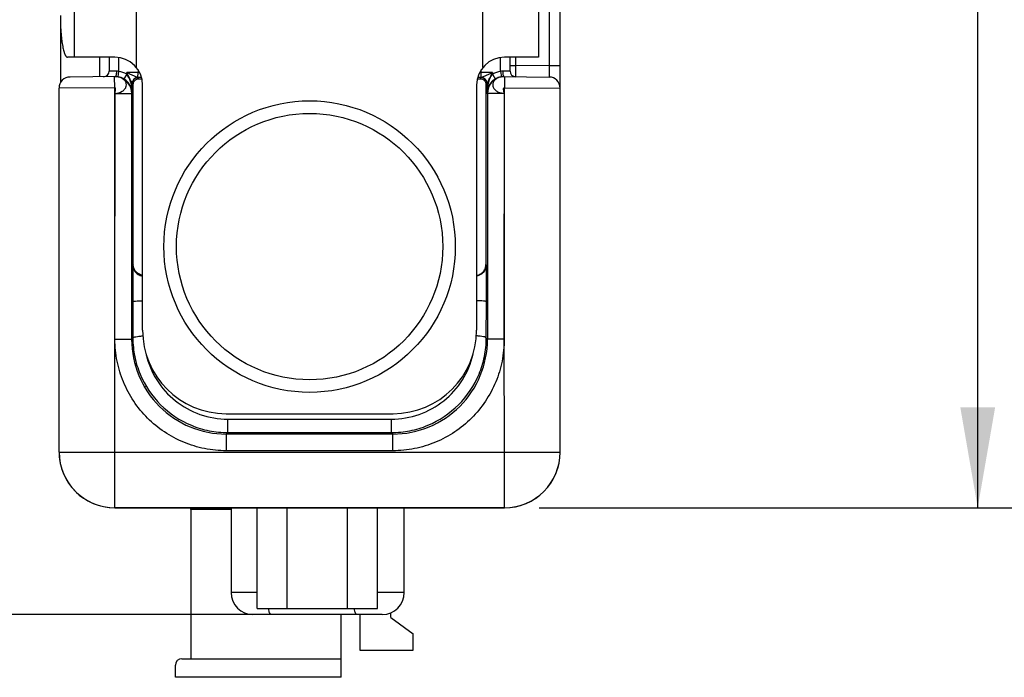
# Model space of a CAD drawing. Header units: inches. Extents: x 0 to 22, y 0 to 17.
# Tile 25 of 29: x 14.7 to 16.5, y 11.7 to 12.9. Entities that reach past the tile are written whole.
import ezdxf

# ---------------------------------------------------------------- set-up
doc = ezdxf.new("R2010")
doc.units = ezdxf.units.IN
doc.header["$LTSCALE"] = 1.21
doc.header["$MEASUREMENT"] = 0
doc.layers.get('0').update_dxf_attribs({"linetype": 'CONTINUOUS'})
for name, color, linetype in [('02___PRT_ALL_AXES', 7, 'CONTINUOUS'), ('3_ALL_AXES', 7, 'CONTINUOUS'), ('DIMENSIONS', 7, 'CONTINUOUS'), ('FEATURES', 7, 'CONTINUOUS')]:
    doc.layers.add(name, color=color, linetype=linetype)
doc.styles.get("Standard").update_dxf_attribs({"font": 'txt', "width": 0.8})
doc.dimstyles.new('DIMSTYLE_1', dxfattribs={"dimtxt": 0.125, "dimasz": 0.18, "dimexe": 0.125, "dimexo": 0.0625, "dimgap": 0.0625, "dimtad": 0, "dimtih": 1, "dimtoh": 1, "dimdec": 3, "dimzin": 4, "dimdsep": 46, "dimtxsty": 'STANDARD', "dimblk": '_FILLED', "dimblk1": '_FILLED', "dimblk2": '_FILLED', "dimcen": 0.09, "dimadec": 0, "dimazin": 0, "dimtp": 0.001, "dimtm": 0.001, "dimtfac": 1, "dimtdec": 3, "dimtofl": 0, "dimtmove": 0, "dimatfit": 3, "dimldrblk": '_FILLED', "dimfxl": 1, "dimtolj": 1, "dimtzin": 4, "dimarcsym": 0})

# ---------------------------------------------------------------- blocks, each defined once
blk = doc.blocks.new('_FILLED')
at = {"color": 0, "linetype": 'BYBLOCK'}
blk.add_solid([(0, 0), (-1, 0.1736), (-1, -0.1736)], dxfattribs=at)
blk = doc.blocks.new('*D0')
at = {"layer": 'DIMENSIONS', "color": 2, "linetype": 'CONTINUOUS'}
for p, q in [((15.3941, 14.7845), (16.5797, 14.7845)), ((16.4547, 14.7845), (16.4547, 13.5181)), ((16.4547, 12.0017), (16.4547, 13.2681)), ((15.6672, 12.0017), (16.5797, 12.0017))]:
    blk.add_line(p, q, dxfattribs=at)
at = {"layer": 'DIMENSIONS', "color": 2, "linetype": 'CONTINUOUS', "xscale": 0.18, "yscale": 0.18, "zscale": 0.18}
for p, rotation in [((16.4547, 14.7845), 90), ((16.4547, 12.0017), 270)]:
    blk.add_blockref('_FILLED', p, dxfattribs=dict(at, rotation=rotation))
at = {"layer": 'DIMENSIONS', "color": 2, "linetype": 'CONTINUOUS', "insert": (16.4547, 13.4556), "char_height": 0.125, "width": 1.325, "attachment_point": 2, "line_spacing_factor": 0.9}
blk.add_mtext('2.783{\\Ftxt.shx;\\W1.000000;\\H0.125000; }[70.68]', dxfattribs=at)
blk = doc.blocks.new('*D10')
at = {"layer": 'DIMENSIONS', "color": 2, "linetype": 'CONTINUOUS'}
for p, q in [((15.1932, 14.9163), (13.9297, 14.9163)), ((14.0547, 14.9163), (14.0547, 13.4882)), ((14.0547, 11.8101), (14.0547, 13.2382)), ((15.1998, 11.8101), (13.9297, 11.8101))]:
    blk.add_line(p, q, dxfattribs=at)
at = {"layer": 'DIMENSIONS', "color": 2, "linetype": 'CONTINUOUS', "xscale": 0.18, "yscale": 0.18, "zscale": 0.18}
for p, rotation in [((14.0547, 14.9163), 90), ((14.0547, 11.8101), 270)]:
    blk.add_blockref('_FILLED', p, dxfattribs=dict(at, rotation=rotation))
at = {"layer": 'DIMENSIONS', "color": 2, "linetype": 'CONTINUOUS', "insert": (14.0547, 13.4257), "char_height": 0.125, "width": 1.225, "attachment_point": 2, "line_spacing_factor": 0.9}
blk.add_mtext('3.106{\\Ftxt.shx;\\W1.000000;\\H0.125000; }[78.9]', dxfattribs=at)

msp = doc.modelspace()

# ---------------------------------------------------------------- linework, layer by layer
at = {"color": 7, "linetype": 'CONTINUOUS'}
for p, q in [((15.7047, 12.1017), (15.7047, 13.1096)), ((15.6847, 13.0561), (15.6847, 12.7949)), ((14.8947, 12.8105), (14.8947, 12.7854)), ((14.9117, 12.81), (14.9117, 12.7851)), ((15.5977, 12.7851), (15.5977, 12.81)), ((15.6147, 12.7854), (15.6147, 12.8105)), ((15.6247, 12.8105), (15.6247, 12.7954)), ((14.9466, 12.7876), (14.9466, 12.7829)), ((15.5627, 12.7829), (15.5627, 12.7876)), ((15.6147, 12.7954), (15.6247, 12.7954)), ((15.6247, 12.7954), (15.6246, 12.7754)), ((15.6847, 12.7949), (15.6247, 12.7954)), ((15.7047, 12.7949), (15.6847, 12.7949)), ((15.6847, 12.7949), (15.6848, 12.7749)), ((14.906, 12.7756), (14.8245, 12.7749)), ((14.9078, 12.7856), (14.8947, 12.7854)), ((14.9047, 12.7555), (14.9045, 12.7755)), ((14.906, 12.7757), (14.9056, 12.7756)), ((14.9117, 12.7851), (14.9102, 12.7752)), ((14.9108, 12.775), (14.9104, 12.7751)), ((14.9263, 12.78), (14.9212, 12.7714)), ((14.9466, 12.7829), (14.9263, 12.7829)), ((14.9263, 12.78), (14.9263, 12.7829)), ((14.9482, 12.7719), (14.9462, 12.7739)), ((14.9464, 12.7739), (14.9466, 12.7829)), ((14.9493, 12.7829), (14.9466, 12.7829)), ((15.5627, 12.7829), (15.56, 12.7829)), ((15.5631, 12.7739), (15.5611, 12.7719)), ((15.5831, 12.7829), (15.5627, 12.7829)), ((15.5629, 12.7739), (15.5627, 12.7829)), ((15.5831, 12.7829), (15.5831, 12.78)), ((15.5831, 12.78), (15.5882, 12.7714)), ((15.5977, 12.7851), (15.5991, 12.7752)), ((15.6014, 12.7755), (15.6009, 12.7754)), ((15.6147, 12.7854), (15.6015, 12.7856)), ((15.6033, 12.7757), (15.6037, 12.7756)), ((15.6033, 12.7756), (15.6848, 12.7749)), ((15.6048, 12.7755), (15.6047, 12.7555)), ((14.9047, 12.7555), (14.8047, 12.7549)), ((14.8047, 12.1017), (14.8047, 12.7549)), ((14.9051, 12.304), (14.9047, 12.7555)), ((14.9379, 12.7622), (14.9362, 12.7639)), ((14.9362, 12.7456), (14.9362, 12.7639)), ((14.9379, 12.4381), (14.9379, 12.7622)), ((14.9547, 12.3205), (14.9547, 12.7605)), ((15.5547, 12.7605), (15.5547, 12.3205)), ((15.5731, 12.7639), (15.5714, 12.7622)), ((15.5714, 12.7622), (15.5714, 12.4381)), ((15.5731, 12.7639), (15.5731, 12.7456)), ((15.6043, 12.304), (15.6047, 12.7555)), ((15.6047, 12.7555), (15.7047, 12.7549)), ((14.9051, 12.304), (14.9052, 12.7456)), ((14.9052, 12.7456), (14.9352, 12.7456)), ((14.9362, 12.7456), (14.9352, 12.7456)), ((14.9352, 12.304), (14.9352, 12.7456)), ((15.5741, 12.7456), (15.5731, 12.7456)), ((15.6041, 12.7456), (15.5741, 12.7456)), ((15.5741, 12.7456), (15.5741, 12.304)), ((15.6041, 12.7456), (15.6043, 12.304)), ((14.9379, 12.4381), (14.937, 12.4372)), ((14.937, 12.4372), (14.937, 12.3714)), ((15.5723, 12.4372), (15.5714, 12.4381)), ((15.5723, 12.3714), (15.5723, 12.4372)), ((14.937, 12.3714), (14.9373, 12.306)), ((15.5721, 12.306), (15.5723, 12.3714)), ((14.9047, 12.1017), (14.9051, 12.304)), ((14.9052, 12.304), (14.9352, 12.304)), ((14.9352, 12.304), (14.9373, 12.306)), ((15.5721, 12.306), (15.5741, 12.304)), ((15.6041, 12.304), (15.5741, 12.304)), ((15.6047, 12.1017), (15.6043, 12.304)), ((15.1047, 12.1705), (15.4047, 12.1705)), ((15.1078, 12.1607), (15.4015, 12.1607)), ((15.1078, 12.1366), (15.1078, 12.1607)), ((15.4015, 12.1366), (15.4015, 12.1607)), ((15.1052, 12.134), (15.1078, 12.1366)), ((15.4042, 12.134), (15.1052, 12.134)), ((15.1052, 12.104), (15.1052, 12.134)), ((15.1078, 12.1366), (15.4015, 12.1366)), ((15.4015, 12.1366), (15.4042, 12.134)), ((15.4042, 12.104), (15.4042, 12.134)), ((14.8047, 12.1017), (15.7047, 12.1017)), ((14.9047, 12.0016), (14.9047, 12.1017)), ((15.4042, 12.104), (15.1052, 12.104)), ((15.6047, 12.0015), (15.6047, 12.1017)), ((15.6047, 12.0017), (14.9047, 12.0017)), ((14.9047, 12.0016), (15.6047, 12.0015)), ((15.0413, 11.9985), (15.0413, 12.0016)), ((15.1136, 11.9985), (15.0413, 11.9985)), ((15.0415, 11.9985), (15.0415, 11.7307)), ((15.0782, 11.9985), (15.0782, 12.0016)), ((15.1136, 12.0016), (15.1136, 11.8495)), ((15.1607, 11.8208), (15.1607, 12.0016)), ((15.2147, 11.8208), (15.2147, 12.0016)), ((15.3227, 11.8208), (15.3227, 12.0016)), ((15.3767, 11.8208), (15.3767, 12.0016)), ((15.4246, 11.8495), (15.4246, 12.0016)), ((15.1607, 11.8495), (15.1136, 11.8495)), ((15.4246, 11.8495), (15.3767, 11.8495)), ((15.1607, 11.8208), (15.3767, 11.8208)), ((15.3852, 11.8101), (15.153, 11.8101)), ((15.3116, 11.6973), (15.3116, 11.8101)), ((15.3451, 11.8101), (15.3451, 11.7457)), ((15.4006, 11.8047), (15.4006, 11.8133)), ((15.4006, 11.8047), (15.4408, 11.7752)), ((15.4408, 11.7457), (15.4408, 11.7752)), ((15.3451, 11.7457), (15.4408, 11.7457)), ((15.0254, 11.7307), (15.3116, 11.7307)), ((15.0136, 11.6973), (15.0136, 11.7189)), ((15.3116, 11.6973), (15.0136, 11.6973))]:
    msp.add_line(p, q, dxfattribs=at)
at = {"color": 3, "linetype": 'CONTINUOUS'}
for p, q in [((14.8072, 12.8721), (14.8072, 12.7645)), ((14.8772, 12.8105), (14.8772, 12.7753))]:
    msp.add_line(p, q, dxfattribs=at)
at = {"color": 7, "linetype": 'CONTINUOUS'}
for points in [[(14.9104, 12.7751), (14.9101, 12.7751), (14.9097, 12.7752), (14.9093, 12.7753), (14.9089, 12.7754), (14.9084, 12.7754), (14.9078, 12.7755), (14.9072, 12.7755), (14.9066, 12.7756), (14.906, 12.7756)], [(15.5999, 12.7753), (15.5994, 12.7752), (15.5991, 12.7751), (15.5988, 12.775), (15.5985, 12.775)], [(15.6009, 12.7754), (15.6003, 12.7753), (15.5999, 12.7753)], [(15.6033, 12.7756), (15.6027, 12.7756), (15.6021, 12.7755), (15.6014, 12.7755)]]:
    msp.add_lwpolyline(points, dxfattribs=at)
for radius in [0.2617, 0.2391]:
    msp.add_circle((15.2547, 12.4705), radius, dxfattribs=at)
for centre, radius, start, end in [((14.8247, 12.7549), 0.02, 90.5, 180), ((14.8847, 12.7854), 0.01, 270.5, 360), ((14.9052, 12.7459), 0.0296, 88.3872, 90.4982), ((14.9052, 12.7461), 0.0294, 88.3666, 90.4983), ((14.9052, 12.746), 0.0296, 85.127, 88.3683), ((14.9059, 12.7456), 0.03, 81.7105, 87.8579), ((14.9052, 12.7465), 0.029, 80.114, 85.1418), ((14.9051, 12.7453), 0.0302, 78.4132, 84.4177), ((14.9059, 12.7457), 0.0299, 80.7046, 81.7203), ((14.9056, 12.7484), 0.0271, 74.3501, 80.1402), ((14.9052, 12.7456), 0.03, 359.9967, 78.3924), ((14.9055, 12.7449), 0.0308, 40.7035, 59.4012), ((14.9462, 12.7639), 0.01, 90.0033, 179.9967), ((14.9462, 12.7639), 0.01, 90.1225, 180.0024), ((14.9467, 11.6427), 1.1312, 89.6916, 90.0253), ((15.5629, 11.571), 1.2029, 89.9897, 90.3035), ((15.5631, 12.7639), 0.01, 0.0034, 89.8781), ((15.5631, 12.7639), 0.01, 0.0033, 89.9967), ((15.6041, 12.7456), 0.03, 101.5693, 180.0033), ((15.6038, 12.7449), 0.0307, 120.5841, 139.3111), ((15.6035, 12.7454), 0.0301, 105.3106, 120.5383), ((15.6034, 12.7455), 0.03, 98.2866, 105.2749), ((15.6038, 12.7484), 0.0272, 99.8247, 105.642), ((15.6042, 12.7453), 0.0302, 95.563, 101.5487), ((15.6034, 12.7456), 0.03, 96.7229, 98.2863), ((15.6041, 12.7465), 0.0291, 94.8259, 99.8528), ((15.6034, 12.7454), 0.0302, 95.2118, 96.7247), ((15.6034, 12.7456), 0.03, 93.7309, 95.2134), ((15.6034, 12.7457), 0.0299, 91.8945, 93.7281), ((15.6042, 12.7461), 0.0295, 89.5065, 94.8448), ((15.6041, 12.7459), 0.0296, 89.5017, 91.5571), ((15.6247, 12.7854), 0.01, 180, 269.5001), ((15.6847, 12.7549), 0.02, 0, 89.5), ((14.9055, 12.7449), 0.0308, 30.3073, 40.7101), ((14.9055, 12.7449), 0.0308, 28.1368, 30.3093), ((14.9056, 12.7449), 0.0307, 21.3851, 28.1331), ((14.9057, 12.745), 0.0306, 14.2153, 21.3801), ((14.9059, 12.745), 0.0303, 0.9799, 14.1991), ((14.8571, 12.7451), 0.0792, 0.3399, 5.7945), ((15.6035, 12.745), 0.0304, 158.6042, 179.0048), ((15.6037, 12.7449), 0.0307, 154.0778, 158.6161), ((15.6038, 12.7449), 0.0307, 149.6896, 154.0744), ((15.6039, 12.7449), 0.0308, 139.2938, 149.6883), ((15.1047, 12.3205), 0.15, 180, 270), ((15.4047, 12.3205), 0.15, 270, 360), ((15.1051, 12.3039), 0.17, 179.9925, 270.0075), ((15.4042, 12.3039), 0.17, 269.9925, 0.0075), ((14.9047, 12.1017), 0.1, 179.9982, 269.9876), ((14.9044, 12.1017), 0.0998, 180.0044, 184.1795), ((15.6047, 12.1017), 0.1, 269.9959, 359.9948), ((15.6047, 12.1015), 0.1, 269.9944, 0.0049), ((14.9049, 12.1018), 0.1002, 184.1765, 184.4367), ((14.905, 12.1018), 0.1004, 184.4377, 188.4481), ((14.905, 12.1018), 0.1003, 188.4484, 188.6859), ((14.9047, 12.1017), 0.1, 188.6836, 192.9144), ((14.9047, 12.1017), 0.1, 192.9288, 270.003), ((15.153, 11.8495), 0.0394, 180, 270), ((15.3852, 11.8495), 0.0394, 270, 360), ((15.0254, 11.7189), 0.0118, 90, 180)]:
    msp.add_arc(centre, radius, start, end, dxfattribs=at)
for centre, start_param, end_param in [((14.9579, 12.7722), -2.077118, -1.800755), ((15.5514, 12.7722), -1.340838, -1.064475)]:
    msp.add_ellipse(centre, major_axis=(0.02, 0), ratio=0.017455, start_param=start_param, end_param=end_param, dxfattribs=at)
for points, knots in [([(14.9052, 12.7456), (14.9097, 12.7459), (14.9165, 12.7475), (14.923, 12.753), (14.9257, 12.758), (14.9259, 12.7634), (14.9234, 12.7684), (14.9189, 12.7723), (14.915, 12.7739), (14.9129, 12.7745)], [0, 0, 0, 0, 0.286107, 0.412765, 0.52555, 0.631179, 0.740902, 0.863227, 1, 1, 1, 1]), ([(14.9078, 12.7856), (14.9078, 12.7844), (14.9078, 12.7823), (14.9074, 12.7794), (14.9069, 12.7772), (14.9064, 12.776), (14.906, 12.7757)], [0, 0, 0, 0, 0.336026, 0.635089, 0.862373, 1, 1, 1, 1]), ([(14.9362, 12.7639), (14.9361, 12.764), (14.9359, 12.7643), (14.9355, 12.7649), (14.9351, 12.7659), (14.9343, 12.7673), (14.9332, 12.7694), (14.9319, 12.772), (14.9305, 12.7746), (14.9286, 12.7783), (14.9272, 12.781), (14.9263, 12.7829)], [0, 0, 0, 0, 0.017323, 0.054545, 0.104601, 0.161938, 0.289195, 0.425391, 0.566206, 0.709625, 1, 1, 1, 1]), ([(14.9464, 12.7739), (14.9459, 12.774), (14.9447, 12.7745), (14.9426, 12.7754), (14.9401, 12.7765), (14.9365, 12.7781), (14.9319, 12.7803), (14.9281, 12.782), (14.9263, 12.7829)], [0, 0, 0, 0, 0.070158, 0.178, 0.304613, 0.438517, 0.71662, 1, 1, 1, 1]), ([(14.9358, 12.7531), (14.9354, 12.7578), (14.9335, 12.7673), (14.9294, 12.7763), (14.9263, 12.78)], [0, 0, 0, 0, 0.493401, 1, 1, 1, 1]), ([(14.9379, 12.7622), (14.938, 12.7645), (14.9395, 12.7682), (14.9437, 12.7713), (14.9466, 12.7719), (14.9482, 12.7719)], [0, 0, 0, 0, 0.439392, 0.697069, 1, 1, 1, 1]), ([(14.9462, 12.7739), (14.9462, 12.7739), (14.9462, 12.7739), (14.9462, 12.7739), (14.9462, 12.7739)], [0, 0, 0, 0, 0.376952, 1, 1, 1, 1]), ([(15.5611, 12.7719), (15.5627, 12.7719), (15.5656, 12.7713), (15.5699, 12.7682), (15.5714, 12.7645), (15.5714, 12.7622)], [0, 0, 0, 0, 0.302931, 0.560608, 1, 1, 1, 1]), ([(15.5831, 12.7829), (15.5812, 12.782), (15.5774, 12.7803), (15.5728, 12.7781), (15.5692, 12.7765), (15.5667, 12.7754), (15.5647, 12.7745), (15.5634, 12.774), (15.5629, 12.7739)], [0, 0, 0, 0, 0.283387, 0.561489, 0.695405, 0.821982, 0.929861, 1, 1, 1, 1]), ([(15.5631, 12.7739), (15.5631, 12.7739), (15.5631, 12.7739), (15.5631, 12.7739), (15.5631, 12.7739)], [0, 0, 0, 0, 0.62229, 1, 1, 1, 1]), ([(15.5831, 12.7829), (15.5821, 12.781), (15.5807, 12.7783), (15.5788, 12.7746), (15.5775, 12.772), (15.5761, 12.7694), (15.5751, 12.7673), (15.5743, 12.7659), (15.5738, 12.7649), (15.5734, 12.7643), (15.5732, 12.764), (15.5731, 12.7639)], [0, 0, 0, 0, 0.290387, 0.433809, 0.574627, 0.710822, 0.838078, 0.895411, 0.94547, 0.982696, 1, 1, 1, 1]), ([(15.5831, 12.78), (15.5811, 12.7776), (15.578, 12.7722), (15.5741, 12.7606), (15.5731, 12.7515), (15.5731, 12.7456)], [0, 0, 0, 0, 0.256859, 0.507809, 1, 1, 1, 1]), ([(15.5964, 12.7745), (15.5943, 12.7739), (15.5905, 12.7723), (15.5859, 12.7684), (15.5834, 12.7634), (15.5836, 12.758), (15.5863, 12.753), (15.591, 12.749), (15.5972, 12.7464), (15.6018, 12.7456), (15.6041, 12.7456)], [0, 0, 0, 0, 0.136462, 0.258504, 0.367989, 0.47336, 0.585951, 0.712217, 0.85218, 1, 1, 1, 1]), ([(15.6015, 12.7856), (15.6015, 12.7844), (15.6016, 12.7823), (15.6019, 12.7794), (15.6024, 12.7772), (15.6029, 12.776), (15.6033, 12.7757)], [0, 0, 0, 0, 0.336021, 0.635081, 0.862368, 1, 1, 1, 1]), ([(14.9052, 12.7456), (14.9051, 12.7466), (14.9054, 12.7481), (14.9058, 12.7502), (14.9061, 12.7518), (14.9062, 12.7532), (14.9062, 12.7544), (14.9057, 12.7554), (14.905, 12.7556), (14.9047, 12.7555)], [0, 0, 0, 0, 0.279015, 0.434404, 0.584734, 0.718453, 0.82662, 0.910374, 1, 1, 1, 1]), ([(14.9362, 12.7639), (14.9362, 12.7639), (14.9362, 12.7639), (14.9362, 12.7639), (14.9362, 12.7639)], [0, 0, 0, 0, 0.415595, 1, 1, 1, 1]), ([(15.5731, 12.7639), (15.5731, 12.7639), (15.5731, 12.7639), (15.5731, 12.7639), (15.5731, 12.7639)], [0, 0, 0, 0, 0.584438, 1, 1, 1, 1]), ([(15.6041, 12.7456), (15.6042, 12.7466), (15.6039, 12.7481), (15.6035, 12.7502), (15.6032, 12.7518), (15.6031, 12.7532), (15.6031, 12.7544), (15.6036, 12.7554), (15.6043, 12.7556), (15.6047, 12.7555)], [0, 0, 0, 0, 0.279276, 0.43451, 0.584512, 0.717908, 0.825996, 0.910108, 1, 1, 1, 1]), ([(14.937, 12.4372), (14.9371, 12.4352), (14.9378, 12.4309), (14.9411, 12.4249), (14.9468, 12.4199), (14.9519, 12.4181), (14.9547, 12.4178)], [0, 0, 0, 0, 0.218402, 0.449643, 0.706872, 1, 1, 1, 1]), ([(14.9546, 12.4188), (14.952, 12.4193), (14.9472, 12.4212), (14.9418, 12.4261), (14.9387, 12.4319), (14.9379, 12.4361), (14.9379, 12.4381)], [0, 0, 0, 0, 0.291922, 0.548594, 0.780434, 1, 1, 1, 1]), ([(15.5547, 12.4188), (15.5573, 12.4193), (15.5622, 12.4212), (15.5675, 12.4261), (15.5707, 12.4319), (15.5714, 12.4361), (15.5714, 12.4381)], [0, 0, 0, 0, 0.291922, 0.548594, 0.780434, 1, 1, 1, 1]), ([(15.5723, 12.4372), (15.5723, 12.4352), (15.5715, 12.4309), (15.5682, 12.4249), (15.5625, 12.4199), (15.5574, 12.4181), (15.5547, 12.4178)], [0, 0, 0, 0, 0.218412, 0.449683, 0.70698, 1, 1, 1, 1]), ([(14.937, 12.3714), (14.9371, 12.3716), (14.9376, 12.3719), (14.9386, 12.3722), (14.9402, 12.3725), (14.9433, 12.3729), (14.9482, 12.3733), (14.9524, 12.3734), (14.9547, 12.3734)], [0, 0, 0, 0, 0.029523, 0.089113, 0.180555, 0.301588, 0.61782, 1, 1, 1, 1]), ([(15.5723, 12.3714), (15.5723, 12.3716), (15.5717, 12.3719), (15.5708, 12.3722), (15.5691, 12.3725), (15.566, 12.3729), (15.5611, 12.3733), (15.5569, 12.3734), (15.5547, 12.3734)], [0, 0, 0, 0, 0.029523, 0.089114, 0.180556, 0.30159, 0.617823, 1, 1, 1, 1]), ([(14.9373, 12.306), (14.9373, 12.3067), (14.9394, 12.308), (14.943, 12.3089), (14.9486, 12.3098), (14.9527, 12.31), (14.955, 12.3101)], [0, 0, 0, 0, 0.107755, 0.321937, 0.630885, 1, 1, 1, 1]), ([(15.5721, 12.306), (15.572, 12.3067), (15.57, 12.308), (15.5664, 12.3089), (15.5608, 12.3098), (15.5566, 12.31), (15.5543, 12.3101)], [0, 0, 0, 0, 0.107755, 0.321936, 0.630885, 1, 1, 1, 1]), ([(15.1052, 12.104), (15.0921, 12.104), (15.0659, 12.1066), (15.0281, 12.118), (14.9933, 12.1366), (14.9628, 12.1616), (14.9378, 12.1921), (14.9223, 12.2212), (14.9135, 12.2458), (14.9087, 12.2649), (14.9059, 12.2843), (14.9051, 12.2974), (14.9051, 12.304)], [0, 0, 0, 0, 0.124912, 0.249867, 0.374849, 0.499845, 0.624844, 0.749826, 0.812393, 0.874928, 0.937475, 1, 1, 1, 1]), ([(14.9373, 12.306), (14.9373, 12.295), (14.9395, 12.2729), (14.9525, 12.2306), (14.984, 12.1834), (15.0313, 12.1518), (15.0742, 12.1388), (15.0966, 12.1366), (15.1078, 12.1366)], [0, 0, 0, 0, 0.124274, 0.248732, 0.497431, 0.747601, 0.873731, 1, 1, 1, 1]), ([(15.4015, 12.1366), (15.4127, 12.1366), (15.4352, 12.1388), (15.478, 12.1518), (15.5253, 12.1834), (15.5568, 12.2306), (15.5698, 12.2729), (15.572, 12.295), (15.5721, 12.306)], [0, 0, 0, 0, 0.126268, 0.252398, 0.502567, 0.751267, 0.875726, 1, 1, 1, 1]), ([(15.6043, 12.304), (15.6043, 12.2974), (15.6035, 12.2843), (15.6006, 12.2649), (15.5959, 12.2458), (15.587, 12.2212), (15.5715, 12.1921), (15.5465, 12.1616), (15.516, 12.1366), (15.4812, 12.118), (15.4434, 12.1066), (15.4172, 12.104), (15.4042, 12.104)], [0, 0, 0, 0, 0.062525, 0.125072, 0.187607, 0.250174, 0.375156, 0.500155, 0.625151, 0.750133, 0.875088, 1, 1, 1, 1]), ([(14.9611, 12.2773), (14.9648, 12.261), (14.9778, 12.2295), (15.0119, 12.1914), (15.0569, 12.1665), (15.0909, 12.1607), (15.1078, 12.1607)], [0, 0, 0, 0, 0.247834, 0.497161, 0.74807, 1, 1, 1, 1]), ([(15.4015, 12.1607), (15.4185, 12.1607), (15.4525, 12.1665), (15.4974, 12.1914), (15.5315, 12.2295), (15.5445, 12.261), (15.5483, 12.2772)], [0, 0, 0, 0, 0.251929, 0.502837, 0.752164, 1, 1, 1, 1]), ([(15.1855, 11.8101), (15.185, 11.8101), (15.1842, 11.8107), (15.1835, 11.8117), (15.1826, 11.8135), (15.1817, 11.8166), (15.1811, 11.8193), (15.1808, 11.8208)], [0, 0, 0, 0, 0.120691, 0.209147, 0.32068, 0.614802, 1, 1, 1, 1]), ([(15.3344, 11.8208), (15.3346, 11.8193), (15.3352, 11.8166), (15.3362, 11.8135), (15.3371, 11.8117), (15.3378, 11.8107), (15.3386, 11.8101), (15.339, 11.8101)], [0, 0, 0, 0, 0.385198, 0.67932, 0.790853, 0.879309, 1, 1, 1, 1])]:
    msp.add_open_spline(points, degree=3, knots=knots, dxfattribs=at)
for points in [[(14.9117, 12.7851), (14.9104, 12.7854), (14.9091, 12.7856), (14.9078, 12.7856)], [(14.9212, 12.7714), (14.918, 12.7733), (14.9144, 12.7746), (14.9107, 12.7752)], [(14.9263, 12.78), (14.9218, 12.7826), (14.9168, 12.7844), (14.9117, 12.7851)], [(15.5977, 12.7851), (15.5926, 12.7844), (15.5875, 12.7826), (15.5831, 12.78)], [(15.6015, 12.7856), (15.6002, 12.7856), (15.5989, 12.7854), (15.5977, 12.7851)]]:
    msp.add_open_spline(points, degree=3, dxfattribs=at)
at = {"layer": '02___PRT_ALL_AXES', "color": 7, "linetype": 'CONTINUOUS'}
for p, q in [((14.832, 12.9022), (14.832, 12.8105)), ((15.6661, 12.9022), (15.6661, 12.8105))]:
    msp.add_line(p, q, dxfattribs=at)
at = {"layer": '3_ALL_AXES', "color": 7, "linetype": 'CONTINUOUS'}
msp.add_line((14.9597, 12.2189), (14.9567, 12.2189), dxfattribs=at)
at = {"layer": 'FEATURES', "color": 7, "linetype": 'CONTINUOUS'}
for p, q in [((14.9432, 13.0787), (14.9432, 12.7923)), ((15.5661, 12.7923), (15.5661, 13.0787)), ((14.9047, 12.8105), (14.82, 12.8105)), ((15.6661, 12.8105), (15.6047, 12.8105))]:
    msp.add_line(p, q, dxfattribs=at)
for centre, start, end in [((14.9047, 12.7605), 0, 90), ((15.6047, 12.7605), 90, 180)]:
    msp.add_arc(centre, 0.05, start, end, dxfattribs=at)
msp.add_open_spline([(14.807, 12.8855), (14.807, 12.8806), (14.8071, 12.871), (14.8077, 12.8592), (14.8085, 12.8502), (14.8091, 12.8439), (14.8099, 12.838), (14.8107, 12.8326), (14.8116, 12.8277), (14.8127, 12.8233), (14.8136, 12.82), (14.8144, 12.8177), (14.815, 12.8162), (14.8156, 12.8149), (14.8162, 12.8137), (14.8168, 12.8127), (14.8174, 12.8119), (14.818, 12.8113), (14.8187, 12.8108), (14.8193, 12.8105), (14.8198, 12.8105), (14.82, 12.8105)], degree=3, knots=[0, 0, 0, 0, 0.187625, 0.368252, 0.453843, 0.535219, 0.611638, 0.682417, 0.746941, 0.804674, 0.85518, 0.877628, 0.898169, 0.916796, 0.933522, 0.948382, 0.961453, 0.972869, 0.982847, 0.991729, 1, 1, 1, 1], dxfattribs=at)

# ---------------------------------------------------------------- dimensions: what is measured, and where the dimension line sits
at = {"layer": 'DIMENSIONS', "color": 2, "linetype": 'CONTINUOUS'}
for base, p1, p2, angle, picture, middle in [((14.0547, 11.8101), (15.2557, 14.9163), (15.2623, 11.8101), 270, '*D10', (14.0547, 13.3632)), ((16.4547, 14.7845), (15.6047, 12.0017), (15.3316, 14.7845), 90, '*D0', (16.4547, 13.3931))]:
    dim = msp.add_linear_dim(base=base, p1=p1, p2=p2, angle=angle, dimstyle='DIMSTYLE_1', dxfattribs=at)
    dim.commit()
    dim.dimension.update_dxf_attribs({"geometry": picture, "text_midpoint": middle, "dimtype": 160})

doc.saveas('drawing.dxf')
